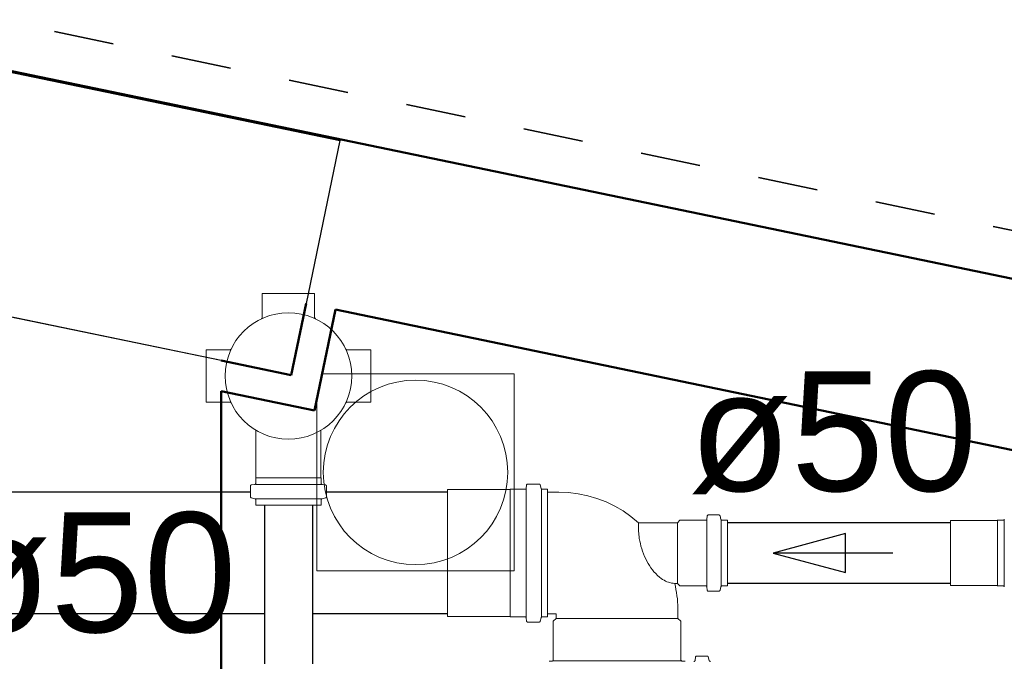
# Model space of a CAD drawing. Header units: millimetres. Extents: x 567 to 934, y -1 to 364.
# Tile 147 of 256: x 624.56 to 626.21, y 109.4 to 110.47. Entities that reach past the tile are written whole.
import ezdxf

# ---------------------------------------------------------------- set-up
doc = ezdxf.new("R2010")
doc.units = ezdxf.units.MM
doc.header["$MEASUREMENT"] = 0
doc.linetypes.add('NULL', pattern=[0])
doc.linetypes.add('Projeção', pattern=[0.0065, 0.005, -0.0015])
for name, color, linetype, lineweight in [('A-ANNO-SYMB', 7, 'Continuous', 9), ('A-WALL', 7, 'Continuous', 25), ('ARQ-ALV-REB', 7, 'Continuous', 18), ('C-PROP-LINE', 7, 'Continuous', 25), ('Caixas e Ralos - TIGRE', 7, 'Continuous', 13), ('CV-Textos conduto', 7, 'Continuous', 9), ('Peças hidrossanitárias', 7, 'Continuous', 13), ('S-COLS', 7, 'Continuous', 13), ('Simbolos', 14, 'Continuous', 20), ('Simbolos_int', 14, 'Continuous', 15), ('TQ-Condutos', 14, 'Continuous', 25), ('TQ-Sentido conduto', 14, 'Continuous', 30), ('TQ-Textos conduto', 7, 'Continuous', 9)]:
    doc.layers.add(name, color=color, linetype=linetype, lineweight=lineweight)
doc.styles.add('Arial', font='arial.ttf')

msp = doc.modelspace()

# ---------------------------------------------------------------- linework, layer by layer
at = {"layer": 'A-ANNO-SYMB', "color": 8, "linetype": 'Projeção', "lineweight": 35}
msp.add_line((617.9627, 111.8333), (631.7121, 108.9795), dxfattribs=at)
at = {"layer": 'A-WALL', "color": 8, "lineweight": 50}
for p, q in [((632.0791, 108.8223), (607.2794, 113.9698)), ((625.0409, 109.9972), (625.0162, 109.8779)), ((625.055, 109.8188), (625.0899, 109.9871)), ((625.0899, 109.9871), (627.9591, 109.3915)), ((625.0162, 109.8779), (624.8991, 109.9022)), ((624.8991, 107.5742), (624.8991, 109.8511)), ((624.8991, 109.8511), (625.055, 109.8188))]:
    msp.add_line(p, q, dxfattribs=at)
at = {"layer": 'A-WALL', "color": 8}
for p, q in [((624.3139, 110.4318), (625.0973, 110.2696)), ((625.0973, 110.2696), (625.0409, 109.9972)), ((624.8991, 109.9021), (624.5191, 109.9808))]:
    msp.add_line(p, q, dxfattribs=at)
at = {"layer": 'ARQ-ALV-REB', "color": 8}
for p, q in [((625.0677, 109.8798), (625.3881, 109.8798)), ((625.3881, 109.8798), (625.3881, 109.5508)), ((625.0591, 109.5508), (625.0591, 109.8386)), ((625.3881, 109.5508), (625.0591, 109.5508))]:
    msp.add_line(p, q, dxfattribs=at)
at = {"layer": 'C-PROP-LINE', "color": 8}
msp.add_line((671.4841, 100.6433), (607.2794, 113.9698), dxfattribs=at)
at = {"layer": 'Caixas e Ralos - TIGRE', "color": 8}
for p, q in [((625.3881, 109.8798), (625.0677, 109.8798)), ((625.3881, 109.5508), (625.3881, 109.8798)), ((625.0591, 109.8386), (625.0591, 109.5508)), ((625.0591, 109.5508), (625.3881, 109.5508))]:
    msp.add_line(p, q, dxfattribs=at)
for start, end in [(90, 270), (270, 90)]:
    msp.add_arc((625.2236, 109.7153), 0.154, start, end, dxfattribs=at)
at = {"layer": 'Peças hidrossanitárias', "color": 8}
for p, q in [((625.0677, 109.8798), (625.3881, 109.8798)), ((625.3881, 109.8798), (625.3881, 109.5508)), ((625.0591, 109.5508), (625.0591, 109.8386)), ((625.3881, 109.5508), (625.0591, 109.5508))]:
    msp.add_line(p, q, dxfattribs=at)
at = {"layer": 'S-COLS', "color": 8}
for p, q in [((625.0973, 110.2696), (624.3139, 110.4318)), ((625.0409, 109.9972), (625.0973, 110.2696)), ((625.0162, 109.8779), (625.0409, 109.9972)), ((624.5191, 109.9808), (624.8991, 109.9021)), ((624.8991, 109.9021), (625.0162, 109.8779))]:
    msp.add_line(p, q, dxfattribs=at)
at = {"layer": 'Simbolos'}
for p, q in [((624.9679, 110.0139), (625.0551, 110.0139)), ((624.9679, 109.9744), (624.9679, 110.0139)), ((625.0551, 109.9744), (625.0551, 110.0139)), ((624.8739, 109.8327), (624.8739, 109.9199)), ((624.9134, 109.9199), (624.8739, 109.9199)), ((625.1096, 109.9199), (625.1491, 109.9199)), ((625.1491, 109.8327), (625.1491, 109.9199)), ((624.9134, 109.8327), (624.8739, 109.8327)), ((625.1096, 109.8327), (625.1491, 109.8327)), ((624.9572, 109.7858), (624.9572, 109.7064)), ((625.0658, 109.7858), (625.0658, 109.7064)), ((624.9479, 109.6749), (624.9479, 109.6924)), ((624.9498, 109.6944), (624.955, 109.6949)), ((624.9568, 109.7059), (624.9572, 109.7064)), ((624.9568, 109.6969), (624.9568, 109.7059)), ((625.0662, 109.7059), (625.0658, 109.7064)), ((625.0662, 109.6969), (625.0662, 109.7059)), ((625.0733, 109.6944), (625.0681, 109.6949)), ((625.0751, 109.6749), (625.0751, 109.6924)), ((625.4088, 109.6941), (625.4084, 109.6889)), ((625.4297, 109.6959), (625.4108, 109.6959)), ((625.4317, 109.6944), (625.4332, 109.6886)), ((625.3817, 109.6866), (625.277, 109.6866)), ((625.3822, 109.6871), (625.3817, 109.6866)), ((625.4064, 109.6871), (625.3822, 109.6871)), ((625.444, 109.6871), (625.4352, 109.6871)), ((625.444, 109.6871), (625.444, 109.4741)), ((625.444, 109.6822), (625.4628, 109.6822)), ((624.9494, 109.6729), (624.9554, 109.6714)), ((624.9568, 109.6607), (624.9568, 109.6694)), ((624.9568, 109.6607), (625.0662, 109.6607)), ((625.0662, 109.6607), (625.0662, 109.6694)), ((625.0737, 109.6729), (625.0677, 109.6714)), ((625.7104, 109.6424), (625.7099, 109.6371)), ((625.7299, 109.6442), (625.7123, 109.6442)), ((625.7318, 109.6427), (625.7334, 109.6368)), ((625.5957, 109.6313), (625.6609, 109.6313)), ((625.6649, 109.6353), (625.6609, 109.6313)), ((625.6649, 109.6353), (625.7079, 109.6353)), ((625.744, 109.6353), (625.7353, 109.6353)), ((625.744, 109.6353), (625.744, 109.5259)), ((626.1945, 109.6349), (626.1164, 109.6349)), ((626.1949, 109.6353), (626.1945, 109.6349)), ((626.2043, 109.6353), (626.1949, 109.6353)), ((625.6561, 109.5299), (625.6609, 109.5299)), ((625.6649, 109.5259), (625.6609, 109.5299)), ((625.6649, 109.5259), (625.7079, 109.5259)), ((625.7104, 109.5188), (625.7099, 109.5241)), ((625.7299, 109.517), (625.7123, 109.517)), ((625.7318, 109.5185), (625.7334, 109.5244)), ((625.744, 109.5259), (625.7353, 109.5259)), ((626.1945, 109.5263), (626.1164, 109.5263)), ((626.1949, 109.5259), (626.1945, 109.5263)), ((626.2043, 109.5259), (626.1949, 109.5259)), ((625.444, 109.479), (625.4584, 109.479)), ((625.4584, 109.4715), (625.4584, 109.479)), ((625.6616, 109.4715), (625.6616, 109.4834)), ((625.3817, 109.4746), (625.277, 109.4746)), ((625.3822, 109.4741), (625.3817, 109.4746)), ((625.4064, 109.4741), (625.3822, 109.4741)), ((625.4088, 109.4671), (625.4084, 109.4723)), ((625.4297, 109.4653), (625.4108, 109.4653)), ((625.4317, 109.4668), (625.4332, 109.4726)), ((625.444, 109.4741), (625.4352, 109.4741)), ((625.4535, 109.4666), (625.4584, 109.4715)), ((625.4535, 109.4023), (625.4535, 109.4666)), ((625.6665, 109.4666), (625.6616, 109.4715)), ((625.6665, 109.4023), (625.6665, 109.4666)), ((625.4466, 109.3998), (625.4517, 109.4003)), ((625.6735, 109.3998), (625.6684, 109.4003)), ((625.6908, 109.4067), (625.6903, 109.4015)), ((625.7103, 109.4085), (625.6928, 109.4085)), ((625.7122, 109.4071), (625.7138, 109.4011))]:
    msp.add_line(p, q, dxfattribs=at)
for points in [[(624.9662, 109.9717), (624.9666, 109.9719), (624.9669, 109.9721), (624.9671, 109.9724), (624.9674, 109.9727), (624.9676, 109.973), (624.9677, 109.9733), (624.9678, 109.9737), (624.9679, 109.974), (624.9679, 109.9744)], [(625.0551, 109.9744), (625.0552, 109.974), (625.0552, 109.9737), (625.0553, 109.9733), (625.0555, 109.973), (625.0557, 109.9727), (625.0559, 109.9724), (625.0562, 109.9721), (625.0565, 109.9719), (625.0569, 109.9717)], [(624.9134, 109.9199), (624.9138, 109.9199), (624.9142, 109.92), (624.9145, 109.9201), (624.9149, 109.9203), (624.9152, 109.9205), (624.9155, 109.9207), (624.9157, 109.921), (624.916, 109.9213), (624.9161, 109.9216)], [(625.1069, 109.9216), (625.1071, 109.9213), (625.1073, 109.921), (625.1076, 109.9207), (625.1079, 109.9205), (625.1082, 109.9203), (625.1085, 109.9201), (625.1089, 109.92), (625.1093, 109.9199), (625.1096, 109.9199)], [(624.9161, 109.831), (624.916, 109.8313), (624.9157, 109.8316), (624.9155, 109.8319), (624.9152, 109.8322), (624.9149, 109.8324), (624.9145, 109.8325), (624.9142, 109.8326), (624.9138, 109.8327), (624.9134, 109.8327)], [(625.1096, 109.8327), (625.1093, 109.8327), (625.1089, 109.8326), (625.1085, 109.8325), (625.1082, 109.8324), (625.1079, 109.8322), (625.1076, 109.8319), (625.1073, 109.8316), (625.1071, 109.8313), (625.1069, 109.831)], [(624.9498, 109.6944), (624.9494, 109.6943), (624.9491, 109.6942), (624.9488, 109.6941), (624.9486, 109.6939), (624.9484, 109.6936), (624.9482, 109.6934), (624.948, 109.693), (624.948, 109.6927), (624.9479, 109.6924)], [(624.955, 109.6949), (624.9553, 109.6949), (624.9556, 109.695), (624.9559, 109.6952), (624.9562, 109.6954), (624.9564, 109.6956), (624.9566, 109.6959), (624.9567, 109.6962), (624.9568, 109.6965), (624.9568, 109.6969)], [(625.0662, 109.6969), (625.0663, 109.6965), (625.0663, 109.6962), (625.0665, 109.6959), (625.0667, 109.6956), (625.0669, 109.6954), (625.0671, 109.6952), (625.0674, 109.695), (625.0677, 109.6949), (625.0681, 109.6949)], [(625.0751, 109.6924), (625.0751, 109.6927), (625.075, 109.693), (625.0749, 109.6934), (625.0747, 109.6936), (625.0745, 109.6939), (625.0742, 109.6941), (625.0739, 109.6942), (625.0736, 109.6943), (625.0733, 109.6944)], [(625.4108, 109.6959), (625.4105, 109.6959), (625.4102, 109.6958), (625.4099, 109.6957), (625.4096, 109.6955), (625.4094, 109.6953), (625.4092, 109.695), (625.409, 109.6947), (625.4089, 109.6944), (625.4088, 109.6941)], [(625.4317, 109.6944), (625.4316, 109.6947), (625.4314, 109.695), (625.4313, 109.6952), (625.4311, 109.6954), (625.4308, 109.6956), (625.4306, 109.6957), (625.4303, 109.6958), (625.43, 109.6959), (625.4297, 109.6959)], [(624.9479, 109.6749), (624.948, 109.6746), (624.948, 109.6743), (624.9481, 109.674), (624.9483, 109.6738), (624.9484, 109.6736), (624.9487, 109.6734), (624.9489, 109.6732), (624.9491, 109.673), (624.9494, 109.673)], [(625.0737, 109.673), (625.0739, 109.673), (625.0742, 109.6732), (625.0744, 109.6734), (625.0746, 109.6736), (625.0748, 109.6738), (625.075, 109.674), (625.0751, 109.6743), (625.0751, 109.6746), (625.0751, 109.6749)], [(625.4064, 109.6871), (625.4067, 109.6871), (625.407, 109.6872), (625.4073, 109.6873), (625.4076, 109.6875), (625.4079, 109.6877), (625.4081, 109.688), (625.4082, 109.6883), (625.4083, 109.6886), (625.4084, 109.6889)], [(625.4332, 109.6886), (625.4333, 109.6883), (625.4335, 109.6881), (625.4336, 109.6878), (625.4338, 109.6876), (625.4341, 109.6874), (625.4343, 109.6873), (625.4346, 109.6872), (625.4349, 109.6871), (625.4352, 109.6871)], [(625.5957, 109.6313), (625.5832, 109.6416), (625.57, 109.6509), (625.556, 109.659), (625.5415, 109.666), (625.5264, 109.6718), (625.5109, 109.6763), (625.495, 109.6796), (625.479, 109.6815), (625.4628, 109.6822)], [(624.9568, 109.6694), (624.9568, 109.6697), (624.9568, 109.67), (624.9567, 109.6703), (624.9565, 109.6705), (624.9563, 109.6708), (624.9561, 109.671), (624.9559, 109.6711), (624.9556, 109.6713), (624.9554, 109.6714)], [(625.0677, 109.6714), (625.0674, 109.6713), (625.0672, 109.6711), (625.067, 109.671), (625.0667, 109.6708), (625.0666, 109.6705), (625.0664, 109.6703), (625.0663, 109.67), (625.0663, 109.6697), (625.0662, 109.6694)], [(625.7123, 109.6442), (625.712, 109.6442), (625.7117, 109.6441), (625.7114, 109.644), (625.7111, 109.6438), (625.7109, 109.6436), (625.7107, 109.6433), (625.7105, 109.643), (625.7104, 109.6427), (625.7104, 109.6424)], [(625.7318, 109.6427), (625.7317, 109.643), (625.7316, 109.6433), (625.7314, 109.6435), (625.7312, 109.6437), (625.731, 109.6439), (625.7307, 109.644), (625.7305, 109.6441), (625.7302, 109.6442), (625.7299, 109.6442)], [(625.5957, 109.6313), (625.5956, 109.6284), (625.5956, 109.6255), (625.5957, 109.6225), (625.5958, 109.6196), (625.5959, 109.6167), (625.5961, 109.6138), (625.5963, 109.6109), (625.5966, 109.608), (625.597, 109.6051)], [(625.7079, 109.6353), (625.7082, 109.6353), (625.7086, 109.6354), (625.7089, 109.6355), (625.7091, 109.6357), (625.7094, 109.6359), (625.7096, 109.6362), (625.7097, 109.6365), (625.7098, 109.6368), (625.7099, 109.6371)], [(625.7334, 109.6368), (625.7335, 109.6365), (625.7336, 109.6363), (625.7338, 109.636), (625.734, 109.6358), (625.7342, 109.6356), (625.7345, 109.6355), (625.7348, 109.6354), (625.7351, 109.6353), (625.7353, 109.6353)], [(626.2043, 109.6353), (626.2046, 109.6353), (626.2049, 109.6354), (626.2052, 109.6355), (626.2055, 109.6357), (626.2057, 109.6359), (626.2059, 109.6362), (626.2061, 109.6365), (626.2062, 109.6368), (626.2063, 109.6371)], [(625.597, 109.6051), (625.5978, 109.6007), (625.5988, 109.5963), (625.5999, 109.592), (625.6012, 109.5877), (625.6026, 109.5835), (625.6042, 109.5793), (625.6059, 109.5751), (625.6078, 109.571), (625.6097, 109.567)], [(625.6097, 109.567), (625.6118, 109.5633), (625.614, 109.5597), (625.6164, 109.5562), (625.6189, 109.5528), (625.6216, 109.5495), (625.6244, 109.5464), (625.6274, 109.5434), (625.6306, 109.5406), (625.6338, 109.5379)], [(625.6338, 109.5379), (625.636, 109.5364), (625.6384, 109.5351), (625.6407, 109.5339), (625.6432, 109.5328), (625.6457, 109.5319), (625.6483, 109.5312), (625.6508, 109.5306), (625.6535, 109.5302), (625.6561, 109.5299)], [(625.6616, 109.4834), (625.6616, 109.4886), (625.6614, 109.4938), (625.661, 109.499), (625.6606, 109.5042), (625.6599, 109.5094), (625.6592, 109.5146), (625.6583, 109.5197), (625.6573, 109.5248), (625.6561, 109.5299)], [(625.7099, 109.5241), (625.7098, 109.5244), (625.7097, 109.5247), (625.7096, 109.525), (625.7094, 109.5253), (625.7091, 109.5255), (625.7089, 109.5257), (625.7086, 109.5258), (625.7082, 109.5259), (625.7079, 109.5259)], [(625.7104, 109.5188), (625.7104, 109.5185), (625.7105, 109.5182), (625.7107, 109.5179), (625.7109, 109.5176), (625.7111, 109.5174), (625.7114, 109.5172), (625.7117, 109.5171), (625.712, 109.517), (625.7123, 109.517)], [(625.7299, 109.517), (625.7302, 109.517), (625.7305, 109.5171), (625.7307, 109.5172), (625.731, 109.5173), (625.7312, 109.5175), (625.7314, 109.5177), (625.7316, 109.518), (625.7317, 109.5182), (625.7318, 109.5185)], [(625.7353, 109.5259), (625.7351, 109.5259), (625.7348, 109.5258), (625.7345, 109.5257), (625.7342, 109.5256), (625.734, 109.5254), (625.7338, 109.5252), (625.7336, 109.525), (625.7335, 109.5247), (625.7334, 109.5244)], [(626.2063, 109.5241), (626.2062, 109.5244), (626.2061, 109.5247), (626.2059, 109.525), (626.2057, 109.5253), (626.2055, 109.5255), (626.2052, 109.5257), (626.2049, 109.5258), (626.2046, 109.5259), (626.2043, 109.5259)], [(625.4084, 109.4723), (625.4083, 109.4726), (625.4082, 109.4729), (625.4081, 109.4732), (625.4079, 109.4735), (625.4076, 109.4737), (625.4073, 109.4739), (625.407, 109.474), (625.4067, 109.4741), (625.4064, 109.4741)], [(625.4088, 109.4671), (625.4089, 109.4668), (625.409, 109.4665), (625.4092, 109.4662), (625.4094, 109.4659), (625.4096, 109.4657), (625.4099, 109.4655), (625.4102, 109.4654), (625.4105, 109.4653), (625.4108, 109.4653)], [(625.4297, 109.4653), (625.43, 109.4653), (625.4303, 109.4654), (625.4306, 109.4655), (625.4308, 109.4656), (625.4311, 109.4658), (625.4313, 109.466), (625.4314, 109.4663), (625.4316, 109.4665), (625.4317, 109.4668)], [(625.4352, 109.4741), (625.4349, 109.4741), (625.4346, 109.474), (625.4343, 109.4739), (625.4341, 109.4738), (625.4338, 109.4736), (625.4336, 109.4734), (625.4335, 109.4732), (625.4333, 109.4729), (625.4332, 109.4726)], [(625.4517, 109.4003), (625.452, 109.4003), (625.4524, 109.4004), (625.4526, 109.4006), (625.4529, 109.4008), (625.4531, 109.401), (625.4533, 109.4013), (625.4534, 109.4016), (625.4535, 109.4019), (625.4535, 109.4023)], [(625.6665, 109.4023), (625.6666, 109.4019), (625.6667, 109.4016), (625.6668, 109.4013), (625.667, 109.401), (625.6672, 109.4008), (625.6674, 109.4006), (625.6677, 109.4004), (625.668, 109.4003), (625.6684, 109.4003)], [(625.6883, 109.3996), (625.6886, 109.3997), (625.689, 109.3998), (625.6893, 109.3999), (625.6895, 109.4001), (625.6898, 109.4003), (625.69, 109.4005), (625.6901, 109.4008), (625.6902, 109.4011), (625.6903, 109.4015)], [(625.6928, 109.4085), (625.6924, 109.4085), (625.6921, 109.4084), (625.6918, 109.4083), (625.6915, 109.4081), (625.6913, 109.4079), (625.6911, 109.4076), (625.6909, 109.4074), (625.6908, 109.407), (625.6908, 109.4067)], [(625.7122, 109.4071), (625.7121, 109.4073), (625.712, 109.4076), (625.7118, 109.4078), (625.7116, 109.408), (625.7114, 109.4082), (625.7111, 109.4084), (625.7109, 109.4085), (625.7106, 109.4085), (625.7103, 109.4085)], [(625.7138, 109.4011), (625.7139, 109.4009), (625.714, 109.4006), (625.7142, 109.4004), (625.7144, 109.4001), (625.7147, 109.4), (625.7149, 109.3998), (625.7152, 109.3997), (625.7155, 109.3997), (625.7158, 109.3996)]]:
    msp.add_lwpolyline(points, dxfattribs=at)
msp.add_circle((625.0115, 109.8763), 0.1056, dxfattribs=at)
at = {"layer": 'Simbolos_int'}
for p, q in [((625.0662, 109.695), (624.9568, 109.695)), ((624.9572, 109.7064), (625.0115, 109.7064)), ((625.0658, 109.7064), (625.0115, 109.7064)), ((625.277, 109.6866), (625.277, 109.4746)), ((625.3817, 109.6866), (625.3817, 109.4746)), ((625.4082, 109.6871), (625.4082, 109.4741)), ((625.4336, 109.6871), (625.4336, 109.4741)), ((625.444, 109.479), (625.444, 109.6822)), ((625.0662, 109.671), (624.9568, 109.671)), ((625.6609, 109.6313), (625.6609, 109.5299)), ((625.7097, 109.6353), (625.7097, 109.5259)), ((625.7338, 109.6353), (625.7338, 109.5259)), ((626.1164, 109.6349), (626.1164, 109.5263)), ((626.1949, 109.6353), (626.1949, 109.5259)), ((626.2061, 109.6353), (626.2061, 109.5259)), ((625.6616, 109.4715), (625.4584, 109.4715)), ((625.6665, 109.4004), (625.4535, 109.4004))]:
    msp.add_line(p, q, dxfattribs=at)
at = {"layer": 'TQ-Condutos'}
for p, q in [((624.9479, 109.6822), (624.4439, 109.6822)), ((625.277, 109.6822), (625.0751, 109.6822)), ((624.9715, 109.6607), (624.9715, 109.3956)), ((625.0515, 109.6607), (625.0515, 109.3956)), ((626.1164, 109.6313), (625.744, 109.6313)), ((626.1164, 109.5299), (625.744, 109.5299)), ((624.9715, 109.479), (624.4439, 109.479)), ((625.277, 109.479), (625.0515, 109.479))]:
    msp.add_line(p, q, dxfattribs=at)
at = {"layer": 'TQ-Sentido conduto'}
for p, q in [((625.9411, 109.613), (625.8204, 109.5806)), ((625.9411, 109.5482), (625.9411, 109.613)), ((625.8204, 109.5806), (625.9411, 109.5482))]:
    msp.add_line(p, q, dxfattribs=at)
msp.add_lwpolyline([(626.0204, 109.5806), (625.8204, 109.5806)], dxfattribs=at)

# ---------------------------------------------------------------- texts
at = {"layer": 'CV-Textos conduto', "linetype": 'NULL', "insert": (624.6844, 109.4431), "char_height": 0.2, "width": 0.962805, "attachment_point": 8, "line_spacing_factor": 0.6, "style": 'Arial'}
msp.add_mtext('ø50', dxfattribs=at)
at = {"layer": 'TQ-Textos conduto', "linetype": 'NULL', "insert": (625.9204, 109.6788), "char_height": 0.2, "width": 0.962805, "attachment_point": 8, "line_spacing_factor": 0.6, "style": 'Arial'}
msp.add_mtext('ø50', dxfattribs=at)

doc.saveas('drawing.dxf')
